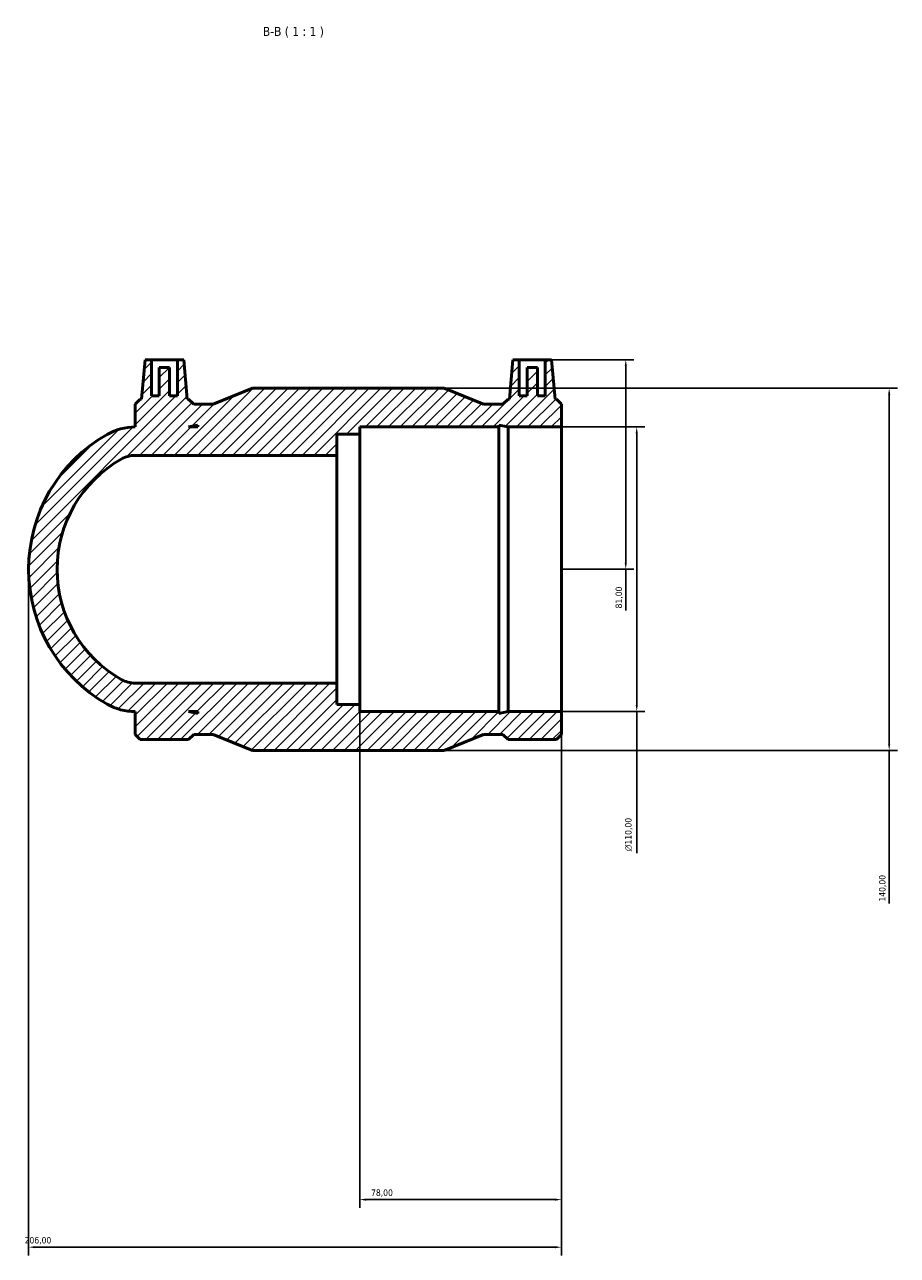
# Model space of a CAD drawing. Header units: millimetres. Extents: x -102 to 1281, y -154 to 1632.
# Tile 5 of 6: x 402 to 739, y 1156 to 1632. Entities that reach past the tile are written whole.
import ezdxf

# ---------------------------------------------------------------- set-up
doc = ezdxf.new("R2010")
doc.units = ezdxf.units.MM
for name, color, linetype, lineweight in [('Dimension (ISO)', 7, 'Continuous', 25), ('Hatch (ISO)', 7, 'Continuous', 18), ('Symbol (ISO)', 7, 'Continuous', 25), ('Visible (ISO)', 7, 'Continuous', 50)]:
    doc.layers.add(name, color=color, linetype=linetype, lineweight=lineweight)
doc.styles.add('Label Text (ISO)', font='tahoma.ttf')
doc.styles.add('Note Text (ISO)', font='tahoma.ttf')
doc.dimstyles.new('Default (ISO)', dxfattribs={"dimtxt": 2.5, "dimasz": 2.5, "dimexe": 3.174999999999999, "dimexo": 0, "dimgap": 0.762, "dimtad": 1, "dimrnd": 1e-08, "dimzin": 0, "dimtxsty": 'Note Text (ISO)', "dimcen": 0.09, "dimdle": 10, "dimclrd": 256, "dimclre": 256, "dimclrt": 232, "dimazin": 0, "dimtfac": 1.402080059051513, "dimtmove": 0, "dimatfit": 3, "dimfxl": 1, "dimtolj": 1, "dimtzin": 0, "dimlwd": -1, "dimlwe": -1, "dimarcsym": 0})

# ---------------------------------------------------------------- blocks, each defined once
blk = doc.blocks.new('*D7')
at = {"layer": 'Defpoints', "color": 0, "transparency": 16777216}
for p in [(531.5312187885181, 1369.389649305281), (609.531218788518, 1366.639649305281), (531.5312187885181, 1178.014649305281)]:
    blk.add_point(p, dxfattribs=at)
at = {"layer": 'Dimension (ISO)', "transparency": 16777216}
for p, q in [((531.5312187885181, 1369.389649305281), (531.5312187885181, 1174.839649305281)), ((609.531218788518, 1366.639649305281), (609.531218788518, 1174.839649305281)), ((607.0312187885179, 1178.014649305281), (534.0312187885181, 1178.014649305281))]:
    blk.add_line(p, q, dxfattribs=at)
for points in [[(534.0312187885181, 1178.431315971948), (534.0312187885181, 1177.597982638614), (531.5312187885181, 1178.014649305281)], [(607.0312187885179, 1178.431315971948), (607.0312187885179, 1177.597982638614), (609.531218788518, 1178.014649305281)]]:
    blk.add_solid(points, dxfattribs=at)
at = {"layer": 'Dimension (ISO)', "color": 232, "true_color": 0xca0064, "transparency": 16777216, "insert": (535.9093249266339, 1181.954956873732), "char_height": 2.5, "attachment_point": 1, "style": 'Note Text (ISO)'}
blk.add_mtext('\\A1;78,00', dxfattribs=at)
blk = doc.blocks.new('*D8')
at = {"layer": 'Defpoints', "color": 0, "transparency": 16777216}
for p in [(609.531218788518, 1476.639649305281), (609.531218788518, 1366.639649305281), (638.6227194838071, 1366.639649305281)]:
    blk.add_point(p, dxfattribs=at)
at = {"layer": 'Dimension (ISO)', "transparency": 16777216}
for p, q in [((609.531218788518, 1476.639649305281), (641.7977194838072, 1476.639649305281)), ((638.6227194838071, 1474.139649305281), (638.6227194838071, 1369.139649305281)), ((609.531218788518, 1366.639649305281), (641.7977194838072, 1366.639649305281)), ((638.6227194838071, 1366.639649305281), (638.6227194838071, 1311.883899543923))]:
    blk.add_line(p, q, dxfattribs=at)
for points in [[(638.2060528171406, 1474.139649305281), (639.0393861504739, 1474.139649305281), (638.6227194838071, 1476.639649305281)], [(638.2060528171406, 1369.139649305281), (639.0393861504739, 1369.139649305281), (638.6227194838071, 1366.639649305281)]]:
    blk.add_solid(points, dxfattribs=at)
at = {"layer": 'Dimension (ISO)', "color": 232, "true_color": 0xca0064, "transparency": 16777216, "insert": (634.0992215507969, 1312.645899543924), "char_height": 2.5, "attachment_point": 1, "rotation": 90, "style": 'Note Text (ISO)'}
blk.add_mtext('\\A1;\\fAIGDT|b0|i0;\\H2.5000;\\ln\\fTahoma|b0|i0;\\H2.5000;110,00', dxfattribs=at)
blk = doc.blocks.new('*D9')
at = {"layer": 'Defpoints', "color": 0, "transparency": 16777216}
for p in [(564.2112187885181, 1491.639649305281), (564.2112187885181, 1351.639649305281), (736.2112187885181, 1351.639649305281)]:
    blk.add_point(p, dxfattribs=at)
at = {"layer": 'Dimension (ISO)', "transparency": 16777216}
for p, q in [((564.2112187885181, 1491.639649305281), (739.3862187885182, 1491.639649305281)), ((736.2112187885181, 1489.139649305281), (736.2112187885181, 1354.139649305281)), ((564.2112187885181, 1351.639649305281), (739.3862187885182, 1351.639649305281)), ((736.2112187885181, 1351.639649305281), (736.2112187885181, 1292.423821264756))]:
    blk.add_line(p, q, dxfattribs=at)
for points in [[(735.7945521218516, 1489.139649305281), (736.6278854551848, 1489.139649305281), (736.2112187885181, 1491.639649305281)], [(735.7945521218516, 1354.139649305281), (736.6278854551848, 1354.139649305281), (736.2112187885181, 1351.639649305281)]]:
    blk.add_solid(points, dxfattribs=at)
at = {"layer": 'Dimension (ISO)', "color": 232, "true_color": 0xca0064, "transparency": 16777216, "insert": (732.2776271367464, 1293.185821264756), "char_height": 2.5, "attachment_point": 1, "rotation": 90, "style": 'Note Text (ISO)'}
blk.add_mtext('\\A1;140,00', dxfattribs=at)
blk = doc.blocks.new('*D10')
at = {"layer": 'Defpoints', "color": 0, "transparency": 16777216}
for p in [(603.221218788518, 1502.639649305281), (609.531218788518, 1421.639649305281), (634.3762187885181, 1421.639649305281)]:
    blk.add_point(p, dxfattribs=at)
at = {"layer": 'Dimension (ISO)', "transparency": 16777216}
for p, q in [((603.221218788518, 1502.639649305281), (637.5512187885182, 1502.639649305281)), ((634.3762187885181, 1500.139649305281), (634.3762187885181, 1424.139649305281)), ((609.531218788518, 1421.639649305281), (637.5512187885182, 1421.639649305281)), ((634.3762187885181, 1421.639649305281), (634.3762187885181, 1405.734768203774))]:
    blk.add_line(p, q, dxfattribs=at)
for points in [[(633.9595521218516, 1500.139649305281), (634.7928854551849, 1500.139649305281), (634.3762187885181, 1502.639649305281)], [(633.9595521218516, 1424.139649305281), (634.7928854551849, 1424.139649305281), (634.3762187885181, 1421.639649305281)]]:
    blk.add_solid(points, dxfattribs=at)
at = {"layer": 'Dimension (ISO)', "color": 232, "true_color": 0xca0064, "transparency": 16777216, "insert": (630.4359112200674, 1406.496768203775), "char_height": 2.5, "attachment_point": 1, "rotation": 90, "style": 'Note Text (ISO)'}
blk.add_mtext('\\A1;81,00', dxfattribs=at)
blk = doc.blocks.new('*D11')
at = {"layer": 'Defpoints', "color": 0, "transparency": 16777216}
for p in [(403.5312187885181, 1421.639649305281), (609.531218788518, 1366.639649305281), (403.5312187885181, 1159.639649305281)]:
    blk.add_point(p, dxfattribs=at)
at = {"layer": 'Dimension (ISO)', "transparency": 16777216}
for p, q in [((403.5312187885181, 1421.639649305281), (403.5312187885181, 1156.464649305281)), ((609.531218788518, 1366.639649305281), (609.531218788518, 1156.464649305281)), ((607.0312187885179, 1159.639649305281), (406.031218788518, 1159.639649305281))]:
    blk.add_line(p, q, dxfattribs=at)
for points in [[(406.031218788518, 1160.056315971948), (406.031218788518, 1159.222982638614), (403.5312187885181, 1159.639649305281)], [(607.0312187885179, 1160.056315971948), (607.0312187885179, 1159.222982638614), (609.531218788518, 1159.639649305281)]]:
    blk.add_solid(points, dxfattribs=at)
at = {"layer": 'Dimension (ISO)', "color": 232, "true_color": 0xca0064, "transparency": 16777216, "insert": (401.9791704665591, 1163.574919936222), "char_height": 2.5, "attachment_point": 1, "style": 'Note Text (ISO)'}
blk.add_mtext('\\A1;206,00', dxfattribs=at)

msp = doc.modelspace()

# ---------------------------------------------------------------- hatches: boundary and pattern name
at = {"layer": 'Hatch (ISO)'}
h = msp.add_hatch(dxfattribs=at)
h.set_pattern_fill('ANSI31', color=256, scale=25.4, style=0)
h.set_pattern_definition([(45, (0, 0), (-2.245064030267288, 2.245064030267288), [])])
edge = h.paths.add_edge_path()
edge.add_ellipse((463.490593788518, 1421.639649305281), major_axis=(-29.63168915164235, 52.12571005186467), ratio=1, start_angle=0, end_angle=120.7664918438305)
edge.add_ellipse((444.731218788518, 1388.639649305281), major_axis=(-10.87231415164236, -19.12571005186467), ratio=1, start_angle=0, end_angle=29.61675407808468)
edge.add_line((444.731218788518, 1366.639649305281), (444.731218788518, 1357.813649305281))
edge.add_line((444.731218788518, 1357.813649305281), (446.705218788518, 1355.839649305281))
edge.add_line((446.705218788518, 1355.839649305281), (465.377218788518, 1355.839649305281))
edge.add_line((465.377218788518, 1355.839649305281), (467.351218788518, 1357.813649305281))
edge.add_line((467.351218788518, 1357.813649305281), (474.891218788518, 1357.813649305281))
edge.add_line((474.891218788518, 1357.813649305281), (490.051218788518, 1351.639649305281))
edge.add_line((490.051218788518, 1351.639649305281), (564.2112187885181, 1351.639649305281))
edge.add_line((564.2112187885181, 1351.639649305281), (579.3712187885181, 1357.813649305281))
edge.add_line((579.3712187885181, 1357.813649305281), (586.9112187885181, 1357.813649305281))
edge.add_line((586.9112187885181, 1357.813649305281), (588.885218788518, 1355.839649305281))
edge.add_line((588.885218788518, 1355.839649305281), (607.557218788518, 1355.839649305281))
edge.add_line((607.557218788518, 1355.839649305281), (609.5312187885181, 1357.813649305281))
edge.add_line((609.5312187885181, 1357.813649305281), (609.5312187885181, 1366.639649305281))
edge.add_line((609.5312187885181, 1366.639649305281), (588.885218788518, 1366.639649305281))
edge.add_line((588.885218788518, 1366.639649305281), (585.3592978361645, 1365.890191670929))
edge.add_line((585.3592978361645, 1365.890191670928), (585.3592978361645, 1366.639649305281))
edge.add_line((585.3592978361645, 1366.639649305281), (531.5312187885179, 1366.639649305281))
edge.add_line((531.5312187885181, 1366.639649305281), (531.5312187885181, 1369.389649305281))
edge.add_line((531.5312187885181, 1369.389649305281), (522.731218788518, 1369.389649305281))
edge.add_line((522.731218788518, 1369.389649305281), (522.731218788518, 1377.639649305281))
edge.add_line((522.731218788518, 1377.639649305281), (444.7312187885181, 1377.639649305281))
edge.add_ellipse((444.731218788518, 1388.639649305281), major_axis=(-3.55e-14, -11.00000000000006), ratio=1, start_angle=330.3832459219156, end_angle=360, ccw=False)
edge.add_ellipse((463.490593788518, 1421.639649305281), major_axis=(-24.19553207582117, -42.56285502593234), ratio=1, start_angle=239.2335081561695, end_angle=360.00000000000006, ccw=False)
edge.add_ellipse((444.7312187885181, 1454.639649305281), major_axis=(-5.436157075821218, 9.56285502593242), ratio=1, start_angle=330.38324592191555, end_angle=360.00000000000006, ccw=False)
edge.add_line((444.731218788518, 1465.639649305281), (522.731218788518, 1465.639649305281))
edge.add_line((522.731218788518, 1465.639649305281), (522.731218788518, 1473.889649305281))
edge.add_line((522.731218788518, 1473.889649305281), (531.5312187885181, 1473.889649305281))
edge.add_line((531.5312187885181, 1473.889649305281), (531.5312187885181, 1476.639649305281))
edge.add_line((531.5312187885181, 1476.639649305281), (585.3592978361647, 1476.639649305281))
edge.add_line((585.3592978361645, 1476.639649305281), (585.3592978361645, 1477.389106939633))
edge.add_line((585.3592978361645, 1477.389106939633), (588.8852187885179, 1476.639649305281))
edge.add_line((588.885218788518, 1476.639649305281), (609.531218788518, 1476.639649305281))
edge.add_line((609.531218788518, 1476.639649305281), (609.531218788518, 1485.465649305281))
edge.add_line((609.531218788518, 1485.465649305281), (607.5572187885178, 1487.439649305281))
edge.add_line((607.557218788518, 1487.439649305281), (607.0510464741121, 1487.439649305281))
edge.add_line((607.0510464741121, 1487.439649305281), (605.7212187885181, 1502.639649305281))
edge.add_line((605.7212187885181, 1502.639649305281), (603.221218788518, 1502.639649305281))
edge.add_line((603.221218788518, 1502.639649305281), (603.221218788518, 1488.639649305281))
edge.add_line((603.221218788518, 1488.639649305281), (600.221218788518, 1488.639649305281))
edge.add_line((600.221218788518, 1488.639649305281), (600.221218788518, 1499.639649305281))
edge.add_line((600.221218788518, 1499.639649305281), (596.221218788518, 1499.639649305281))
edge.add_line((596.221218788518, 1499.639649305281), (596.221218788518, 1488.639649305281))
edge.add_line((596.221218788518, 1488.639649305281), (593.2212187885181, 1488.639649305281))
edge.add_line((593.2212187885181, 1488.639649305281), (593.2212187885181, 1502.639649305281))
edge.add_line((593.2212187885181, 1502.639649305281), (590.721218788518, 1502.639649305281))
edge.add_line((590.721218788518, 1502.639649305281), (589.391391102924, 1487.439649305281))
edge.add_line((589.391391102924, 1487.439649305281), (588.885218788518, 1487.439649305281))
edge.add_line((588.885218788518, 1487.439649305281), (586.9112187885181, 1485.465649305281))
edge.add_line((586.9112187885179, 1485.465649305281), (579.371218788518, 1485.465649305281))
edge.add_line((579.371218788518, 1485.465649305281), (564.2112187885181, 1491.639649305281))
edge.add_line((564.2112187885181, 1491.639649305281), (490.051218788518, 1491.639649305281))
edge.add_line((490.051218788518, 1491.639649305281), (474.891218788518, 1485.465649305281))
edge.add_line((474.891218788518, 1485.465649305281), (467.3512187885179, 1485.465649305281))
edge.add_line((467.351218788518, 1485.465649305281), (465.377218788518, 1487.439649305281))
edge.add_line((465.377218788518, 1487.439649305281), (464.8710464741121, 1487.439649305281))
edge.add_line((464.871046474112, 1487.439649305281), (463.5412187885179, 1502.639649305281))
edge.add_line((463.541218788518, 1502.639649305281), (461.041218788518, 1502.639649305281))
edge.add_line((461.041218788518, 1502.639649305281), (461.041218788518, 1488.639649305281))
edge.add_line((461.041218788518, 1488.639649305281), (458.041218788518, 1488.639649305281))
edge.add_line((458.041218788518, 1488.639649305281), (458.041218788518, 1499.639649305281))
edge.add_line((458.041218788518, 1499.639649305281), (454.041218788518, 1499.639649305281))
edge.add_line((454.041218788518, 1499.639649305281), (454.041218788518, 1488.639649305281))
edge.add_line((454.041218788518, 1488.639649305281), (451.041218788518, 1488.639649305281))
edge.add_line((451.041218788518, 1488.639649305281), (451.041218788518, 1502.639649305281))
edge.add_line((451.041218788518, 1502.639649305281), (448.541218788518, 1502.639649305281))
edge.add_line((448.541218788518, 1502.639649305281), (447.2113911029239, 1487.439649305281))
edge.add_line((447.2113911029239, 1487.439649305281), (446.705218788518, 1487.439649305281))
edge.add_line((446.705218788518, 1487.439649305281), (444.7312187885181, 1485.465649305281))
edge.add_line((444.731218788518, 1485.465649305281), (444.731218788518, 1476.639649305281))
edge.add_ellipse((444.731218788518, 1454.639649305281), major_axis=(0, 22.00000000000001), ratio=1, start_angle=0, end_angle=29.61675407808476)
h.paths.add_polyline_path([(465.377218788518, 1366.639649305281), (468.9031397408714, 1366.639649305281), (468.9031397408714, 1365.890191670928)], flags=0)
h.paths.add_polyline_path([(468.9031397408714, 1476.639649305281), (465.377218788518, 1476.639649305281), (468.9031397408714, 1477.389106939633)], flags=0)

# ---------------------------------------------------------------- linework, layer by layer
at = {"layer": 'Visible (ISO)'}
for p, q in [((448.541218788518, 1502.639649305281), (447.211391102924, 1487.439649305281)), ((451.041218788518, 1502.639649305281), (448.541218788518, 1502.639649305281)), ((451.041218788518, 1488.639649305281), (451.041218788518, 1502.639649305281)), ((451.041218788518, 1502.639649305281), (461.041218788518, 1502.639649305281)), ((458.0412187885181, 1499.639649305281), (454.0412187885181, 1499.639649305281)), ((454.0412187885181, 1499.639649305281), (454.0412187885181, 1488.639649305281)), ((458.0412187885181, 1488.639649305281), (458.0412187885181, 1499.639649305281)), ((463.541218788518, 1502.639649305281), (461.041218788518, 1502.639649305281)), ((461.041218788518, 1502.639649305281), (461.041218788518, 1488.639649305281)), ((464.8710464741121, 1487.439649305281), (463.541218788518, 1502.639649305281)), ((590.721218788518, 1502.639649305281), (589.391391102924, 1487.439649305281)), ((593.2212187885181, 1502.639649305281), (590.721218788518, 1502.639649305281)), ((593.2212187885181, 1488.639649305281), (593.2212187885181, 1502.639649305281)), ((593.2212187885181, 1502.639649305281), (603.221218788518, 1502.639649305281)), ((600.221218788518, 1499.639649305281), (596.221218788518, 1499.639649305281)), ((596.221218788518, 1499.639649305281), (596.221218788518, 1488.639649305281)), ((600.221218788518, 1488.639649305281), (600.221218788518, 1499.639649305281)), ((605.7212187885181, 1502.639649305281), (603.221218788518, 1502.639649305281)), ((603.221218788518, 1502.639649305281), (603.221218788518, 1488.639649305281)), ((607.0510464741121, 1487.439649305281), (605.7212187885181, 1502.639649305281)), ((490.0512187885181, 1491.639649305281), (474.891218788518, 1485.465649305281)), ((564.2112187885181, 1491.639649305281), (490.0512187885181, 1491.639649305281)), ((579.3712187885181, 1485.465649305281), (564.2112187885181, 1491.639649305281)), ((446.705218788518, 1487.439649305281), (444.731218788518, 1485.465649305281)), ((444.731218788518, 1485.465649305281), (444.731218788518, 1476.639649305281)), ((447.211391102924, 1487.439649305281), (446.705218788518, 1487.439649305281)), ((454.0412187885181, 1488.639649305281), (451.041218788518, 1488.639649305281)), ((461.041218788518, 1488.639649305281), (458.0412187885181, 1488.639649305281)), ((465.377218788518, 1487.439649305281), (464.8710464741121, 1487.439649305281)), ((467.351218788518, 1485.465649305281), (465.377218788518, 1487.439649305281)), ((474.891218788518, 1485.465649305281), (467.351218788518, 1485.465649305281)), ((586.9112187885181, 1485.465649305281), (579.3712187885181, 1485.465649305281)), ((588.885218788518, 1487.439649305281), (586.9112187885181, 1485.465649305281)), ((589.391391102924, 1487.439649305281), (588.885218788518, 1487.439649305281)), ((596.221218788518, 1488.639649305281), (593.2212187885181, 1488.639649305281)), ((603.221218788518, 1488.639649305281), (600.221218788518, 1488.639649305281)), ((607.557218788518, 1487.439649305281), (607.0510464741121, 1487.439649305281)), ((609.5312187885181, 1485.465649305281), (607.557218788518, 1487.439649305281)), ((609.5312187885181, 1476.639649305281), (609.5312187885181, 1485.465649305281)), ((465.3772187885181, 1476.639649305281), (468.9031397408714, 1477.389106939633)), ((468.9031397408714, 1476.639649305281), (465.3772187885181, 1476.639649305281)), ((468.9031397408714, 1477.389106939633), (468.9031397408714, 1476.639649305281)), ((531.5312187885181, 1473.889649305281), (531.5312187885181, 1476.639649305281)), ((531.5312187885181, 1476.639649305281), (585.3592978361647, 1476.639649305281)), ((585.3592978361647, 1476.639649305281), (585.3592978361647, 1477.389106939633)), ((585.3592978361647, 1477.389106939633), (588.885218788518, 1476.639649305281)), ((585.3592978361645, 1366.639649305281), (585.3592978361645, 1476.639649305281)), ((588.885218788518, 1476.639649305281), (609.5312187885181, 1476.639649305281)), ((588.885218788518, 1366.639649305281), (588.885218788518, 1476.639649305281)), ((609.5312187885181, 1366.639649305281), (609.5312187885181, 1476.639649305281)), ((522.731218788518, 1465.639649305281), (522.731218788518, 1473.889649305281)), ((522.731218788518, 1473.889649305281), (531.5312187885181, 1473.889649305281)), ((531.5312187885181, 1369.389649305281), (531.5312187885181, 1473.889649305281)), ((444.731218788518, 1465.639649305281), (522.731218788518, 1465.639649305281)), ((522.731218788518, 1377.639649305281), (522.731218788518, 1465.639649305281)), ((522.731218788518, 1377.639649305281), (444.731218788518, 1377.639649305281)), ((522.731218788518, 1369.389649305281), (522.731218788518, 1377.639649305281)), ((444.731218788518, 1366.639649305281), (444.731218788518, 1357.813649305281)), ((465.377218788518, 1366.639649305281), (468.9031397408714, 1366.639649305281)), ((468.9031397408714, 1365.890191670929), (465.377218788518, 1366.639649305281)), ((468.9031397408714, 1366.639649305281), (468.9031397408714, 1365.890191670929)), ((531.5312187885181, 1369.389649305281), (522.731218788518, 1369.389649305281)), ((531.5312187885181, 1366.639649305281), (531.5312187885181, 1369.389649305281)), ((585.3592978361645, 1366.639649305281), (531.5312187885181, 1366.639649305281)), ((588.885218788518, 1366.639649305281), (585.3592978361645, 1365.890191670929)), ((585.3592978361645, 1365.890191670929), (585.3592978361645, 1366.639649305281)), ((609.5312187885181, 1366.639649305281), (588.885218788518, 1366.639649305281)), ((609.5312187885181, 1357.813649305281), (609.5312187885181, 1366.639649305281)), ((444.731218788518, 1357.813649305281), (446.705218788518, 1355.839649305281)), ((446.705218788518, 1355.839649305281), (465.377218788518, 1355.839649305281)), ((465.377218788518, 1355.839649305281), (467.351218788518, 1357.813649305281)), ((467.351218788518, 1357.813649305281), (474.891218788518, 1357.813649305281)), ((474.891218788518, 1357.813649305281), (490.0512187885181, 1351.639649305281)), ((564.2112187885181, 1351.639649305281), (579.3712187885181, 1357.813649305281)), ((579.3712187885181, 1357.813649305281), (586.9112187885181, 1357.813649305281)), ((586.9112187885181, 1357.813649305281), (588.885218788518, 1355.839649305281)), ((588.885218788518, 1355.839649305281), (607.557218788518, 1355.839649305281)), ((607.557218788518, 1355.839649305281), (609.5312187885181, 1357.813649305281)), ((490.0512187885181, 1351.639649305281), (564.2112187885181, 1351.639649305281))]:
    msp.add_line(p, q, dxfattribs=at)
for centre, radius, start, end in [((444.731218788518, 1454.639649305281), 22.00000000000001, 90, 119.6167540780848), ((463.490593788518, 1421.639649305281), 59.959375, 119.6167540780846, 240.3832459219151), ((444.7312187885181, 1454.639649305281), 11.00000000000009, 90.00000000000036, 119.6167540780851), ((463.490593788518, 1421.639649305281), 48.95937499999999, 119.6167540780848, 240.3832459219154), ((444.7312187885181, 1388.639649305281), 11.00000000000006, 240.3832459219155, 270), ((444.731218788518, 1388.639649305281), 22.00000000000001, 240.3832459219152, 270)]:
    msp.add_arc(centre, radius, start, end, dxfattribs=at)

# ---------------------------------------------------------------- texts
at = {"layer": 'Symbol (ISO)', "insert": (494.092321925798, 1627.1396493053), "char_height": 3.499999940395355, "attachment_point": 7, "style": 'Label Text (ISO)'}
msp.add_mtext('B-B ( 1 : 1 )', dxfattribs=at)

# ---------------------------------------------------------------- dimensions: what is measured, and where the dimension line sits
at = {"layer": 'Dimension (ISO)'}
for base, p1, p2, angle, override, picture, middle in [((634.3762187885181, 1421.639649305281), (603.221218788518, 1502.639649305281), (609.531218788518, 1421.639649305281), 90, {"dimdec": 2, "dimtp": 0, "dimtm": 0, "dimtdec": 2, "dimtofl": 0, "dimatfit": 2}, '*D10', (634.376218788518, 1410.639649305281)), ((736.2112187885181, 1351.639649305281), (564.2112187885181, 1491.639649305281), (564.2112187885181, 1351.639649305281), 90, {"dimdec": 2, "dimtp": 0, "dimtm": 0, "dimtdec": 2, "dimtofl": 0, "dimatfit": 2}, '*D9', (736.211218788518, 1298.139649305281)), ((403.5312187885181, 1159.639649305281), (609.531218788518, 1366.639649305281), (403.5312187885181, 1421.639649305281), 180, {"dimdec": 2, "dimtp": 0, "dimtm": 0, "dimtdec": 2, "dimtofl": 0, "dimatfit": 1}, '*D11', (407.0312187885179, 1159.639649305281)), ((531.5312187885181, 1178.014649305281), (609.531218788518, 1366.639649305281), (531.5312187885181, 1369.389649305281), 180, {"dimdec": 2, "dimtp": 0, "dimtm": 0, "dimtdec": 2, "dimtofl": 0, "dimatfit": 1}, '*D7', (540.0312187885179, 1178.014649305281))]:
    dim = msp.add_linear_dim(base=base, p1=p1, p2=p2, angle=angle, dimstyle='Default (ISO)', override=override, dxfattribs=at)
    dim.commit()
    dim.dimension.update_dxf_attribs({"geometry": picture, "text_midpoint": middle, "dimtype": 160})
dim = msp.add_linear_dim(base=(638.6227194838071, 1366.639649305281), p1=(609.531218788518, 1476.639649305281), p2=(609.531218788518, 1366.639649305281), angle=90, text='\\fAIGDT|b0|i0;\\H2.5000;\\ln\\fTahoma|b0|i0;\\H2.5000;<>', dimstyle='Default (ISO)', override={"dimdec": 2, "dimtp": 0, "dimtm": 0, "dimtdec": 2, "dimtofl": 0, "dimatfit": 2}, dxfattribs=at)
dim.commit()
dim.dimension.update_dxf_attribs({"geometry": '*D8', "text_midpoint": (638.622719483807, 1319.139649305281), "dimtype": 160})

doc.saveas('drawing.dxf')
